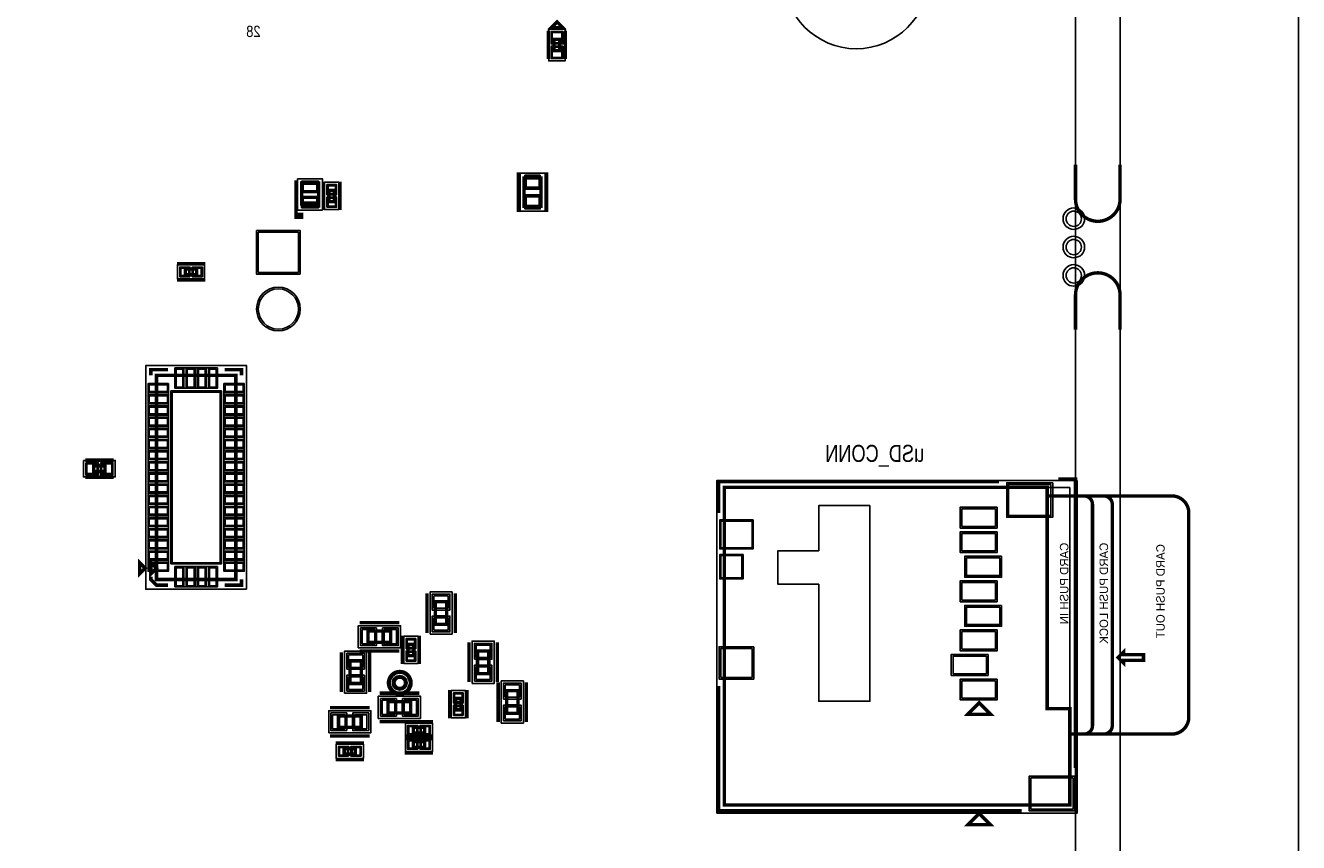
# Model space of a CAD drawing. Extents: x -10 to 137, y -26 to 190.
# Tile 43 of 57: x 80 to 137, y 66 to 102. Entities that reach past the tile are written whole.
import ezdxf

# ---------------------------------------------------------------- set-up
doc = ezdxf.new("R2010")
doc.units = 0
for name, color, linetype in [('BG_OUTLINE', 95, 'CONTINUOUS'), ('PG_ASSEMBLY_BOTTOM', 52, 'CONTINUOUS'), ('PG_DFA_BOUND_BOTTOM', 254, 'CONTINUOUS'), ('PG_PLACE_BOUND_BOTTOM', 73, 'CONTINUOUS'), ('PG_SILKSCREEN_BOTTOM', 2, 'CONTINUOUS'), ('PG_SOLDERMASK_BOTTOM', 212, 'CONTINUOUS'), ('PIN_BOTTOM', 1, 'CONTINUOUS'), ('PIN_PASTEMASK_BOTTOM', 132, 'CONTINUOUS'), ('PIN_SOLDERMASK_BOTTOM', 212, 'CONTINUOUS'), ('RKO_ALL', 40, 'CONTINUOUS'), ('RKO_BOTTOM', 95, 'CONTINUOUS'), ('VKO_BOTTOM', 173, 'CONTINUOUS')]:
    doc.layers.add(name, color=color, linetype=linetype)

msp = doc.modelspace()

# ---------------------------------------------------------------- linework, layer by layer
at = {"layer": 'BG_OUTLINE'}
msp.add_lwpolyline([(127, 0), (127, 176.999514), (0, 176.999514), (0, 0)], close=True, dxfattribs=at)
msp.add_lwpolyline([(128.999996, 0), (136.99998, 0), (136.99998, 176.999514), (128.999996, 176.999514), (128.999996, 0)], dxfattribs=at)
at = {"layer": 'BG_OUTLINE', "const_width": 0.1524}
for points in [[(128.999996, 96.146353), (128.999996, 94.606351, -0.414214), (127.999998, 93.606353, -0.414214), (127, 94.606351), (127, 96.146353)], [(128.999996, 88.758509), (128.999996, 90.298511, 0.414214), (127.999998, 91.298509, 0.414214), (127, 90.298511), (127, 88.758509)]]:
    msp.add_lwpolyline(points, format="xyb", dxfattribs=at)
at = {"layer": 'PG_ASSEMBLY_BOTTOM', "const_width": 0.1524}
for points in [[(103.879078, 101.75986), (103.879078, 101.25186), (103.625079, 101.25186), (103.625079, 101.75986), (103.879078, 101.75986)], [(92.3036, 94.300294), (92.3036, 95.316294), (93.0656, 95.316294), (93.0656, 94.427294), (92.3036, 94.427294)], [(103.039418, 95.551498), (103.039418, 94.281498), (102.277418, 94.281498), (102.277418, 95.551498), (103.039418, 95.551498)], [(93.526102, 94.489524), (93.526102, 94.997524), (93.780102, 94.997524), (93.780102, 94.489524), (93.526102, 94.489524)], [(92.3036, 94.427294), (93.0656, 94.427294), (93.0656, 94.300294), (92.3036, 94.300294)], [(87.60079, 91.21521), (87.09279, 91.21521), (87.09279, 91.46921), (87.60079, 91.46921), (87.60079, 91.21521)], [(85.79993, 86.704932), (89.35593, 86.704932), (89.35593, 77.560932), (85.79993, 77.560932), (85.79993, 86.704932)], [(82.982001, 82.6516), (83.490001, 82.6516), (83.490001, 82.3976), (82.982001, 82.3976), (82.982001, 82.6516)], [(111.252, 81.68545), (111.252, 67.46145), (126.746, 67.46145), (126.746, 71.77945), (125.73, 71.77945), (125.73, 81.68545), (111.252, 81.68545)], [(85.79993, 78.068932), (85.54593, 77.814932), (85.54593, 78.322932), (85.79993, 78.068932)], [(98.30308, 75.55103), (98.30308, 76.56703), (98.81108, 76.56703), (98.81108, 75.55103), (98.30308, 75.55103)], [(95.284798, 75.25004), (96.300798, 75.25004), (96.300798, 74.74204), (95.284798, 74.74204), (95.284798, 75.25004)], [(97.078546, 74.151236), (97.078546, 74.659236), (97.332546, 74.659236), (97.332546, 74.151236), (97.078546, 74.151236)], [(100.191316, 73.346818), (100.191316, 74.362818), (100.699316, 74.362818), (100.699316, 73.346818), (100.191316, 73.346818)], [(128.905, 74.06545), (129.159, 74.31945), (129.159, 74.19245), (130.048, 74.19245), (130.048, 73.93845), (129.159, 73.93845), (129.159, 73.81145), (128.905, 74.06545)], [(94.979744, 73.917556), (94.979744, 72.901556), (94.471744, 72.901556), (94.471744, 73.917556), (94.979744, 73.917556)], [(101.496368, 71.563992), (101.496368, 72.579992), (102.004368, 72.579992), (102.004368, 71.563992), (101.496368, 71.563992)], [(96.179894, 72.086724), (97.195894, 72.086724), (97.195894, 71.578724), (96.179894, 71.578724), (96.179894, 72.086724)], [(99.20351, 71.722742), (99.20351, 72.230742), (99.45751, 72.230742), (99.45751, 71.722742), (99.20351, 71.722742)], [(122.682, 72.03345), (122.174, 71.52545), (123.19, 71.52545), (122.682, 72.03345)], [(94.973648, 70.933056), (93.957648, 70.933056), (93.957648, 71.441056), (94.973648, 71.441056), (94.973648, 70.933056)], [(97.819718, 70.682104), (97.311718, 70.682104), (97.311718, 70.936104), (97.819718, 70.936104), (97.819718, 70.682104)], [(97.311718, 70.301104), (97.819718, 70.301104), (97.819718, 70.047104), (97.311718, 70.047104), (97.311718, 70.301104)], [(94.718886, 69.736716), (94.210886, 69.736716), (94.210886, 69.990716), (94.718886, 69.990716), (94.718886, 69.736716)]]:
    msp.add_lwpolyline(points, dxfattribs=at)
for points in [[(125.73, 81.30445), (127.381, 81.30445, -0.414214), (127.762, 80.92345), (127.762, 71.01745, -0.414214), (127.381, 70.63645), (127, 70.63645), (128.27, 70.63645, 0.414214), (128.651, 71.01745), (128.651, 80.92345, 0.414214), (128.27, 81.30445), (126.619, 81.30445), (131.318, 81.30445, -0.414214), (132.08, 80.54245), (132.08, 71.39845, -0.414214), (131.318, 70.63645), (126.746, 70.63645)], [(96.95942, 72.931274, 1), (96.45142, 72.931274, 1), (96.95942, 72.931274)]]:
    msp.add_lwpolyline(points, format="xyb", dxfattribs=at)
at = {"layer": 'PG_DFA_BOUND_BOTTOM'}
for points in [[(104.120379, 102.216859), (103.383778, 102.216859), (103.383778, 100.794861), (104.120379, 100.794861)], [(93.2434, 94.112588), (92.1258, 94.112588), (92.1258, 95.504), (93.2434, 95.504)], [(93.335602, 94.133325), (93.970602, 94.133325), (93.970602, 95.353723), (93.335602, 95.353723)], [(103.217218, 95.770197), (102.099618, 95.770197), (102.099618, 94.062799), (103.217218, 94.062799)], [(87.956989, 91.02471), (87.956989, 91.65971), (86.736591, 91.65971), (86.736591, 91.02471)], [(89.836752, 77.124052), (85.319108, 77.124052), (85.319108, 87.141812), (89.836752, 87.141812)], [(82.525001, 82.8929), (82.525001, 82.1563), (83.947, 82.1563), (83.947, 82.8929)], [(127.079248, 81.999648), (127.079248, 67.097214), (110.922816, 67.097214), (110.922816, 81.999648)], [(98.06178, 75.111864), (98.06178, 77.006196), (99.05238, 77.006196), (99.05238, 75.111864)], [(94.845632, 74.50074), (94.845632, 75.49134), (96.739964, 75.49134), (96.739964, 74.50074)], [(96.888046, 73.795128), (96.888046, 75.015344), (97.523046, 75.015344), (97.523046, 73.795128)], [(99.950016, 72.907652), (99.950016, 74.801984), (100.940616, 74.801984), (100.940616, 72.907652)], [(94.230444, 72.46239), (94.230444, 74.356722), (95.221044, 74.356722), (95.221044, 72.46239)], [(99.01301, 72.58685), (99.64801, 72.58685), (99.64801, 71.366634), (99.01301, 71.366634)], [(101.255068, 71.124826), (101.255068, 73.019158), (102.245668, 73.019158), (102.245668, 71.124826)], [(95.740728, 71.337424), (95.740728, 72.328024), (97.63506, 72.328024), (97.63506, 71.337424)], [(93.518482, 70.691756), (93.518482, 71.682356), (95.412814, 71.682356), (95.412814, 70.691756)], [(98.175826, 71.126604), (98.175826, 70.491604), (96.95561, 70.491604), (96.95561, 71.126604)], [(98.175826, 70.491604), (98.175826, 69.856604), (96.95561, 69.856604), (96.95561, 70.491604)], [(95.075085, 69.546216), (95.075085, 70.181216), (93.854687, 70.181216), (93.854687, 69.546216)]]:
    msp.add_lwpolyline(points, close=True, dxfattribs=at)
msp.add_lwpolyline([(97.13722, 72.931274, 1), (96.27362, 72.931274, 1)], format="xyb", close=True, dxfattribs=at)
at = {"layer": 'PG_PLACE_BOUND_BOTTOM'}
for points in [[(103.879078, 101.75986), (103.625079, 101.75986), (103.625079, 101.25186), (103.879078, 101.25186)], [(103.039418, 95.551498), (102.277418, 95.551498), (102.277418, 94.281498), (103.039418, 94.281498)], [(93.0656, 94.300294), (92.3036, 94.300294), (92.3036, 95.316294), (93.0656, 95.316294)], [(93.526102, 94.489524), (93.526102, 94.997524), (93.780102, 94.997524), (93.780102, 94.489524)], [(87.60079, 91.21521), (87.09279, 91.21521), (87.09279, 91.46921), (87.60079, 91.46921)], [(89.35593, 77.560932), (85.79993, 77.560932), (85.79993, 86.704932), (89.35593, 86.704932)], [(82.982001, 82.6516), (82.982001, 82.3976), (83.490001, 82.3976), (83.490001, 82.6516)], [(126.746, 81.68545), (126.746, 67.46145), (111.252, 67.46145), (111.252, 81.68545)], [(98.30308, 75.55103), (98.30308, 76.56703), (98.81108, 76.56703), (98.81108, 75.55103)], [(95.284798, 74.74204), (95.284798, 75.25004), (96.300798, 75.25004), (96.300798, 74.74204)], [(97.078546, 74.151236), (97.078546, 74.659236), (97.332546, 74.659236), (97.332546, 74.151236)], [(100.191316, 73.346818), (100.191316, 74.362818), (100.699316, 74.362818), (100.699316, 73.346818)], [(94.471744, 72.901556), (94.471744, 73.917556), (94.979744, 73.917556), (94.979744, 72.901556)], [(101.496368, 71.563992), (101.496368, 72.579992), (102.004368, 72.579992), (102.004368, 71.563992)], [(96.179894, 71.578724), (96.179894, 72.086724), (97.195894, 72.086724), (97.195894, 71.578724)], [(99.20351, 72.230742), (99.45751, 72.230742), (99.45751, 71.722742), (99.20351, 71.722742)], [(93.957648, 70.933056), (93.957648, 71.441056), (94.973648, 71.441056), (94.973648, 70.933056)], [(97.819718, 70.936104), (97.819718, 70.682104), (97.311718, 70.682104), (97.311718, 70.936104)], [(97.819718, 70.301104), (97.819718, 70.047104), (97.311718, 70.047104), (97.311718, 70.301104)], [(94.718886, 69.736716), (94.210886, 69.736716), (94.210886, 69.990716), (94.718886, 69.990716)]]:
    msp.add_lwpolyline(points, close=True, dxfattribs=at)
msp.add_lwpolyline([(96.95942, 72.931274, 1), (96.45142, 72.931274, 1)], format="xyb", close=True, dxfattribs=at)
at = {"layer": 'PG_SILKSCREEN_BOTTOM'}
for points, const_width in [([(103.371079, 102.14086), (103.371079, 100.87086)], 0.1524), ([(104.012492, 102.283852), (103.504492, 102.283852), (103.758492, 102.537852), (104.012492, 102.283852)], 0.1524), ([(104.133079, 102.14086), (104.133079, 100.87086)], 0.1524), ([(92.0496, 95.443294), (92.0496, 93.792294), (92.3036, 93.792294), (92.3036, 93.919294), (92.0496, 93.919294), (92.0496, 94.046294)], 0.1524), ([(93.272102, 94.108524), (93.272102, 95.378524)], 0.127), ([(94.034102, 94.108524), (94.034102, 95.378524)], 0.127), ([(102.023418, 95.805498), (102.023418, 94.027498)], 0.1524), ([(103.293418, 95.805498), (103.293418, 94.027498)], 0.1524), ([(87.98179, 91.72321), (86.71179, 91.72321)], 0.127), ([(87.98179, 90.96121), (86.71179, 90.96121)], 0.127), ([(86.30793, 86.958932), (85.54593, 86.958932), (85.54593, 86.704932)], 0.1524), ([(88.84793, 86.958932), (89.60993, 86.958932), (89.60993, 86.704932)], 0.1524), ([(82.601001, 82.9056), (83.871001, 82.9056)], 0.1524), ([(82.601001, 82.1436), (83.871001, 82.1436)], 0.1524), ([(123.571, 81.93945), (110.998, 81.93945), (110.998, 80.54245)], 0.1524), ([(127, 69.11245), (127, 82.06645), (126.238, 82.06645)], 0.1524), ([(85.29193, 78.068932), (85.03793, 77.814932), (85.03793, 78.322932), (85.29193, 78.068932)], 0.1524), ([(86.30793, 77.306932), (85.79993, 77.306932), (85.54593, 77.560932), (85.54593, 77.687932)], 0.1524), ([(88.84793, 77.306932), (89.60993, 77.306932), (89.60993, 77.560932)], 0.1524), ([(97.92208, 75.17003), (97.92208, 76.94803)], 0.1524), ([(99.19208, 75.17003), (99.19208, 76.94803)], 0.1524), ([(94.903798, 75.63104), (96.681798, 75.63104)], 0.1524), ([(96.824546, 73.770236), (96.824546, 75.040236)], 0.1524), ([(97.586546, 73.770236), (97.586546, 75.040236)], 0.1524), ([(99.810316, 72.965818), (99.810316, 74.743818)], 0.1524), ([(101.080316, 72.965818), (101.080316, 74.743818)], 0.1524), ([(94.090744, 74.298556), (94.090744, 72.520556)], 0.1524), ([(94.903798, 74.36104), (96.681798, 74.36104)], 0.1524), ([(95.360744, 74.298556), (95.360744, 72.520556)], 0.1524), ([(128.905, 74.06545), (129.159, 74.31945), (129.159, 74.19245), (130.048, 74.19245), (130.048, 73.93845), (129.159, 73.93845), (129.159, 73.81145), (128.905, 74.06545)], 0.1524), ([(95.798894, 72.467724), (97.576894, 72.467724)], 0.1524), ([(98.94951, 71.341742), (98.94951, 72.611742)], 0.1524), ([(99.71151, 71.341742), (99.71151, 72.611742)], 0.1524), ([(101.115368, 71.182992), (101.115368, 72.960992)], 0.1524), ([(102.385368, 71.182992), (102.385368, 72.960992)], 0.1524), ([(110.998, 72.79545), (110.998, 67.20745), (124.587, 67.20745)], 0.1524), ([(95.354648, 71.822056), (93.576648, 71.822056)], 0.1524), ([(95.798894, 71.197724), (97.576894, 71.197724)], 0.1524), ([(98.200718, 71.190104), (96.930718, 71.190104)], 0.1524), ([(95.354648, 70.552056), (93.576648, 70.552056)], 0.1524), ([(95.099886, 70.244716), (93.829886, 70.244716)], 0.127), ([(96.930718, 70.555104), (98.200718, 70.555104)], 0.1524), ([(98.200718, 70.428104), (96.930718, 70.428104)], 0.1524), ([(96.930718, 69.793104), (98.200718, 69.793104)], 0.1524), ([(95.099886, 69.482716), (93.829886, 69.482716)], 0.127), ([(122.682, 67.08045), (122.174, 66.57245), (123.19, 66.57245), (122.682, 67.08045)], 0.1524)]:
    msp.add_lwpolyline(points, dxfattribs=dict(at, const_width=const_width))
at = {"layer": 'PG_SILKSCREEN_BOTTOM', "const_width": 0.1524}
msp.add_lwpolyline([(97.21342, 72.931274, 1), (96.19742, 72.931274, 1), (97.21342, 72.931274)], format="xyb", dxfattribs=at)
at = {"layer": 'PG_SOLDERMASK_BOTTOM'}
for points in [[(88.531192, 86.125812), (86.624668, 86.125812), (86.624668, 87.040212), (88.531192, 87.040212)], [(86.335108, 77.92974), (85.420708, 77.92974), (85.420708, 86.336124), (86.335108, 86.336124)], [(89.735152, 77.92974), (88.820752, 77.92974), (88.820752, 86.336124), (89.735152, 86.336124)], [(88.531192, 77.225652), (86.624668, 77.225652), (86.624668, 78.140052), (88.531192, 78.140052)]]:
    msp.add_lwpolyline(points, close=True, dxfattribs=at)
at = {"layer": 'PIN_BOTTOM'}
for points in [[(103.967979, 102.064459), (103.536178, 102.064459), (103.536178, 101.607259), (103.967979, 101.607259)], [(103.967979, 101.404461), (103.536178, 101.404461), (103.536178, 100.947261), (103.967979, 100.947261)], [(92.3798, 94.9706), (92.9894, 94.9706), (92.9894, 95.3262), (92.3798, 95.3262)], [(102.950518, 95.617797), (102.366318, 95.617797), (102.366318, 95.135197), (102.950518, 95.135197)], [(93.488002, 94.845723), (93.818202, 94.845723), (93.818202, 95.201323), (93.488002, 95.201323)], [(92.3798, 94.290388), (92.9894, 94.290388), (92.9894, 94.645988), (92.3798, 94.645988)], [(93.488002, 94.285725), (93.818202, 94.285725), (93.818202, 94.641325), (93.488002, 94.641325)], [(102.950518, 94.697799), (102.366318, 94.697799), (102.366318, 94.215199), (102.950518, 94.215199)], [(92.164408, 91.314344), (90.361008, 91.314344), (90.361008, 93.117744), (92.164408, 93.117744)], [(87.244591, 91.17711), (87.244591, 91.50731), (86.888991, 91.50731), (86.888991, 91.17711)], [(87.804589, 91.17711), (87.804589, 91.50731), (87.448989, 91.50731), (87.448989, 91.17711)], [(86.980268, 86.989412), (86.675468, 86.989412), (86.675468, 86.176612), (86.980268, 86.176612)], [(87.480394, 86.989412), (87.175594, 86.989412), (87.175594, 86.176612), (87.480394, 86.176612)], [(87.980266, 86.989412), (87.675466, 86.989412), (87.675466, 86.176612), (87.980266, 86.176612)], [(88.480392, 86.989412), (88.175592, 86.989412), (88.175592, 86.176612), (88.480392, 86.176612)], [(85.471508, 86.285324), (85.471508, 85.980524), (86.284308, 85.980524), (86.284308, 86.285324)], [(88.871552, 86.285324), (88.871552, 85.980524), (89.684352, 85.980524), (89.684352, 86.285324)], [(85.471508, 85.785452), (85.471508, 85.480652), (86.284308, 85.480652), (86.284308, 85.785452)], [(86.49843, 85.955632), (86.49843, 78.310232), (88.65743, 78.310232), (88.65743, 85.955632)], [(88.871552, 85.785452), (88.871552, 85.480652), (89.684352, 85.480652), (89.684352, 85.785452)], [(85.471508, 85.285326), (85.471508, 84.980526), (86.284308, 84.980526), (86.284308, 85.285326)], [(88.871552, 85.285326), (88.871552, 84.980526), (89.684352, 84.980526), (89.684352, 85.285326)], [(85.471508, 84.7852), (85.471508, 84.4804), (86.284308, 84.4804), (86.284308, 84.7852)], [(88.871552, 84.7852), (88.871552, 84.4804), (89.684352, 84.4804), (89.684352, 84.7852)], [(85.471508, 84.285328), (85.471508, 83.980528), (86.284308, 83.980528), (86.284308, 84.285328)], [(88.871552, 84.285328), (88.871552, 83.980528), (89.684352, 83.980528), (89.684352, 84.285328)], [(85.471508, 83.785456), (85.471508, 83.480656), (86.284308, 83.480656), (86.284308, 83.785456)], [(88.871552, 83.785456), (88.871552, 83.480656), (89.684352, 83.480656), (89.684352, 83.785456)], [(85.471508, 83.28533), (85.471508, 82.98053), (86.284308, 82.98053), (86.284308, 83.28533)], [(85.471508, 82.785204), (85.471508, 82.480404), (86.284308, 82.480404), (86.284308, 82.785204)], [(88.871552, 83.28533), (88.871552, 82.98053), (89.684352, 82.98053), (89.684352, 83.28533)], [(88.871552, 82.785204), (88.871552, 82.480404), (89.684352, 82.480404), (89.684352, 82.785204)], [(82.677401, 82.7405), (82.677401, 82.3087), (83.134601, 82.3087), (83.134601, 82.7405)], [(83.3374, 82.7405), (83.3374, 82.3087), (83.7946, 82.3087), (83.7946, 82.7405)], [(85.471508, 82.285332), (85.471508, 81.980532), (86.284308, 81.980532), (86.284308, 82.285332)], [(88.871552, 82.285332), (88.871552, 81.980532), (89.684352, 81.980532), (89.684352, 82.285332)], [(85.471508, 81.78546), (85.471508, 81.48066), (86.284308, 81.48066), (86.284308, 81.78546)], [(88.871552, 81.78546), (88.871552, 81.48066), (89.684352, 81.48066), (89.684352, 81.78546)], [(125.90145, 81.821848), (123.99645, 81.821848), (123.99645, 80.424848), (125.90145, 80.424848)], [(85.471508, 81.285334), (85.471508, 80.980534), (86.284308, 80.980534), (86.284308, 81.285334)], [(88.871552, 81.285334), (88.871552, 80.980534), (89.684352, 80.980534), (89.684352, 81.285334)], [(85.471508, 80.785208), (85.471508, 80.480408), (86.284308, 80.480408), (86.284308, 80.785208)], [(88.871552, 80.785208), (88.871552, 80.480408), (89.684352, 80.480408), (89.684352, 80.785208)], [(123.408186, 80.727108), (121.909586, 80.727108), (121.909586, 79.939708), (123.408186, 79.939708)], [(85.471508, 80.285336), (85.471508, 79.980536), (86.284308, 79.980536), (86.284308, 80.285336)], [(88.871552, 80.285336), (88.871552, 79.980536), (89.684352, 79.980536), (89.684352, 80.285336)], [(112.497616, 80.178722), (111.100616, 80.178722), (111.100616, 78.984922), (112.497616, 78.984922)], [(85.471508, 79.785464), (85.471508, 79.480664), (86.284308, 79.480664), (86.284308, 79.785464)], [(88.871552, 79.785464), (88.871552, 79.480664), (89.684352, 79.480664), (89.684352, 79.785464)], [(123.408186, 79.627034), (121.909586, 79.627034), (121.909586, 78.839634), (123.408186, 78.839634)], [(85.471508, 79.285338), (85.471508, 78.980538), (86.284308, 78.980538), (86.284308, 79.285338)], [(85.471508, 78.785212), (85.471508, 78.480412), (86.284308, 78.480412), (86.284308, 78.785212)], [(88.871552, 79.285338), (88.871552, 78.980538), (89.684352, 78.980538), (89.684352, 79.285338)], [(88.871552, 78.785212), (88.871552, 78.480412), (89.684352, 78.480412), (89.684352, 78.785212)], [(85.471508, 78.28534), (85.471508, 77.98054), (86.284308, 77.98054), (86.284308, 78.28534)], [(88.871552, 78.28534), (88.871552, 77.98054), (89.684352, 77.98054), (89.684352, 78.28534)], [(112.043972, 78.628814), (111.104172, 78.628814), (111.104172, 77.638214), (112.043972, 77.638214)], [(123.608338, 78.527214), (122.109738, 78.527214), (122.109738, 77.739814), (123.608338, 77.739814)], [(86.980268, 78.089252), (86.675468, 78.089252), (86.675468, 77.276452), (86.980268, 77.276452)], [(87.480394, 78.089252), (87.175594, 78.089252), (87.175594, 77.276452), (87.480394, 77.276452)], [(87.980266, 78.089252), (87.675466, 78.089252), (87.675466, 77.276452), (87.980266, 77.276452)], [(88.480392, 78.089252), (88.175592, 78.089252), (88.175592, 77.276452), (88.480392, 77.276452)], [(123.408186, 77.42714), (121.909586, 77.42714), (121.909586, 76.63974), (123.408186, 76.63974)], [(98.23958, 76.269596), (98.87458, 76.269596), (98.87458, 76.828396), (98.23958, 76.828396)], [(123.608338, 76.327066), (122.109738, 76.327066), (122.109738, 75.539666), (123.608338, 75.539666)], [(98.23958, 75.289664), (98.87458, 75.289664), (98.87458, 75.848464), (98.23958, 75.848464)], [(95.023432, 75.31354), (95.023432, 74.67854), (95.582232, 74.67854), (95.582232, 75.31354)], [(96.003364, 75.31354), (96.003364, 74.67854), (96.562164, 74.67854), (96.562164, 75.31354)], [(97.040446, 74.507344), (97.370646, 74.507344), (97.370646, 74.862944), (97.040446, 74.862944)], [(123.408186, 75.227246), (121.909586, 75.227246), (121.909586, 74.439846), (123.408186, 74.439846)], [(97.040446, 73.947528), (97.370646, 73.947528), (97.370646, 74.303128), (97.040446, 74.303128)], [(100.127816, 74.065384), (100.762816, 74.065384), (100.762816, 74.624184), (100.127816, 74.624184)], [(112.497616, 74.471088), (111.100616, 74.471088), (111.100616, 73.175688), (112.497616, 73.175688)], [(95.043244, 74.178922), (94.408244, 74.178922), (94.408244, 73.620122), (95.043244, 73.620122)], [(100.127816, 73.085452), (100.762816, 73.085452), (100.762816, 73.644252), (100.127816, 73.644252)], [(123.00839, 74.127172), (121.50979, 74.127172), (121.50979, 73.339772), (123.00839, 73.339772)], [(95.043244, 73.19899), (94.408244, 73.19899), (94.408244, 72.64019), (95.043244, 72.64019)], [(101.432868, 72.282558), (102.067868, 72.282558), (102.067868, 72.841358), (101.432868, 72.841358)], [(123.408186, 73.027098), (121.909586, 73.027098), (121.909586, 72.239698), (123.408186, 72.239698)], [(95.918528, 72.150224), (95.918528, 71.515224), (96.477328, 71.515224), (96.477328, 72.150224)], [(96.89846, 72.150224), (96.89846, 71.515224), (97.45726, 71.515224), (97.45726, 72.150224)], [(99.16541, 72.07885), (99.49561, 72.07885), (99.49561, 72.43445), (99.16541, 72.43445)], [(94.255082, 70.869556), (94.255082, 71.504556), (93.696282, 71.504556), (93.696282, 70.869556)], [(95.235014, 70.869556), (95.235014, 71.504556), (94.676214, 71.504556), (94.676214, 70.869556)], [(99.16541, 71.519034), (99.49561, 71.519034), (99.49561, 71.874634), (99.16541, 71.874634)], [(101.432868, 71.302626), (102.067868, 71.302626), (102.067868, 71.861426), (101.432868, 71.861426)], [(97.46361, 70.644004), (97.46361, 70.974204), (97.10801, 70.974204), (97.10801, 70.644004)], [(98.023426, 70.644004), (98.023426, 70.974204), (97.667826, 70.974204), (97.667826, 70.644004)], [(97.10801, 70.339204), (97.10801, 70.009004), (97.46361, 70.009004), (97.46361, 70.339204)], [(97.667826, 70.339204), (97.667826, 70.009004), (98.023426, 70.009004), (98.023426, 70.339204)], [(94.362687, 69.698616), (94.362687, 70.028816), (94.007087, 70.028816), (94.007087, 69.698616)], [(94.922685, 69.698616), (94.922685, 70.028816), (94.567085, 70.028816), (94.567085, 69.698616)], [(126.901448, 68.672014), (124.996448, 68.672014), (124.996448, 67.275014), (126.901448, 67.275014)]]:
    msp.add_lwpolyline(points, close=True, dxfattribs=at)
for centre, radius in [((126.9238, 93.722431), 0.3429), ((126.9238, 92.452431), 0.3429), ((126.9238, 91.182431), 0.3429), ((91.262708, 89.676049), 0.9017), ((96.70542, 72.931274), 0.254)]:
    msp.add_circle(centre, radius, dxfattribs=at)
at = {"layer": 'PIN_PASTEMASK_BOTTOM'}
for points in [[(103.967979, 102.064459), (103.536178, 102.064459), (103.536178, 101.607259), (103.967979, 101.607259)], [(103.967979, 101.404461), (103.536178, 101.404461), (103.536178, 100.947261), (103.967979, 100.947261)], [(92.3798, 94.9706), (92.9894, 94.9706), (92.9894, 95.3262), (92.3798, 95.3262)], [(102.950518, 95.617797), (102.366318, 95.617797), (102.366318, 95.135197), (102.950518, 95.135197)], [(93.488002, 94.845723), (93.818202, 94.845723), (93.818202, 95.201323), (93.488002, 95.201323)], [(92.3798, 94.290388), (92.9894, 94.290388), (92.9894, 94.645988), (92.3798, 94.645988)], [(93.488002, 94.285725), (93.818202, 94.285725), (93.818202, 94.641325), (93.488002, 94.641325)], [(102.950518, 94.697799), (102.366318, 94.697799), (102.366318, 94.215199), (102.950518, 94.215199)], [(87.244591, 91.17711), (87.244591, 91.50731), (86.888991, 91.50731), (86.888991, 91.17711)], [(87.804589, 91.17711), (87.804589, 91.50731), (87.448989, 91.50731), (87.448989, 91.17711)], [(86.980268, 86.989412), (86.675468, 86.989412), (86.675468, 86.176612), (86.980268, 86.176612)], [(87.480394, 86.989412), (87.175594, 86.989412), (87.175594, 86.176612), (87.480394, 86.176612)], [(87.980266, 86.989412), (87.675466, 86.989412), (87.675466, 86.176612), (87.980266, 86.176612)], [(88.480392, 86.989412), (88.175592, 86.989412), (88.175592, 86.176612), (88.480392, 86.176612)], [(85.471508, 86.285324), (85.471508, 85.980524), (86.284308, 85.980524), (86.284308, 86.285324)], [(88.871552, 86.285324), (88.871552, 85.980524), (89.684352, 85.980524), (89.684352, 86.285324)], [(85.471508, 85.785452), (85.471508, 85.480652), (86.284308, 85.480652), (86.284308, 85.785452)], [(86.49843, 85.955632), (86.49843, 78.310232), (88.65743, 78.310232), (88.65743, 85.955632)], [(88.871552, 85.785452), (88.871552, 85.480652), (89.684352, 85.480652), (89.684352, 85.785452)], [(85.471508, 85.285326), (85.471508, 84.980526), (86.284308, 84.980526), (86.284308, 85.285326)], [(88.871552, 85.285326), (88.871552, 84.980526), (89.684352, 84.980526), (89.684352, 85.285326)], [(85.471508, 84.7852), (85.471508, 84.4804), (86.284308, 84.4804), (86.284308, 84.7852)], [(88.871552, 84.7852), (88.871552, 84.4804), (89.684352, 84.4804), (89.684352, 84.7852)], [(85.471508, 84.285328), (85.471508, 83.980528), (86.284308, 83.980528), (86.284308, 84.285328)], [(88.871552, 84.285328), (88.871552, 83.980528), (89.684352, 83.980528), (89.684352, 84.285328)], [(85.471508, 83.785456), (85.471508, 83.480656), (86.284308, 83.480656), (86.284308, 83.785456)], [(88.871552, 83.785456), (88.871552, 83.480656), (89.684352, 83.480656), (89.684352, 83.785456)], [(85.471508, 83.28533), (85.471508, 82.98053), (86.284308, 82.98053), (86.284308, 83.28533)], [(85.471508, 82.785204), (85.471508, 82.480404), (86.284308, 82.480404), (86.284308, 82.785204)], [(88.871552, 83.28533), (88.871552, 82.98053), (89.684352, 82.98053), (89.684352, 83.28533)], [(88.871552, 82.785204), (88.871552, 82.480404), (89.684352, 82.480404), (89.684352, 82.785204)], [(82.677401, 82.7405), (82.677401, 82.3087), (83.134601, 82.3087), (83.134601, 82.7405)], [(83.3374, 82.7405), (83.3374, 82.3087), (83.7946, 82.3087), (83.7946, 82.7405)], [(85.471508, 82.285332), (85.471508, 81.980532), (86.284308, 81.980532), (86.284308, 82.285332)], [(88.871552, 82.285332), (88.871552, 81.980532), (89.684352, 81.980532), (89.684352, 82.285332)], [(85.471508, 81.78546), (85.471508, 81.48066), (86.284308, 81.48066), (86.284308, 81.78546)], [(88.871552, 81.78546), (88.871552, 81.48066), (89.684352, 81.48066), (89.684352, 81.78546)], [(125.90145, 81.821848), (123.99645, 81.821848), (123.99645, 80.424848), (125.90145, 80.424848)], [(85.471508, 81.285334), (85.471508, 80.980534), (86.284308, 80.980534), (86.284308, 81.285334)], [(88.871552, 81.285334), (88.871552, 80.980534), (89.684352, 80.980534), (89.684352, 81.285334)], [(85.471508, 80.785208), (85.471508, 80.480408), (86.284308, 80.480408), (86.284308, 80.785208)], [(88.871552, 80.785208), (88.871552, 80.480408), (89.684352, 80.480408), (89.684352, 80.785208)], [(123.408186, 80.727108), (121.909586, 80.727108), (121.909586, 79.939708), (123.408186, 79.939708)], [(85.471508, 80.285336), (85.471508, 79.980536), (86.284308, 79.980536), (86.284308, 80.285336)], [(88.871552, 80.285336), (88.871552, 79.980536), (89.684352, 79.980536), (89.684352, 80.285336)], [(112.497616, 80.178722), (111.100616, 80.178722), (111.100616, 78.984922), (112.497616, 78.984922)], [(85.471508, 79.785464), (85.471508, 79.480664), (86.284308, 79.480664), (86.284308, 79.785464)], [(88.871552, 79.785464), (88.871552, 79.480664), (89.684352, 79.480664), (89.684352, 79.785464)], [(123.408186, 79.627034), (121.909586, 79.627034), (121.909586, 78.839634), (123.408186, 78.839634)], [(85.471508, 79.285338), (85.471508, 78.980538), (86.284308, 78.980538), (86.284308, 79.285338)], [(85.471508, 78.785212), (85.471508, 78.480412), (86.284308, 78.480412), (86.284308, 78.785212)], [(88.871552, 79.285338), (88.871552, 78.980538), (89.684352, 78.980538), (89.684352, 79.285338)], [(88.871552, 78.785212), (88.871552, 78.480412), (89.684352, 78.480412), (89.684352, 78.785212)], [(85.471508, 78.28534), (85.471508, 77.98054), (86.284308, 77.98054), (86.284308, 78.28534)], [(88.871552, 78.28534), (88.871552, 77.98054), (89.684352, 77.98054), (89.684352, 78.28534)], [(112.043972, 78.628814), (111.104172, 78.628814), (111.104172, 77.638214), (112.043972, 77.638214)], [(123.608338, 78.527214), (122.109738, 78.527214), (122.109738, 77.739814), (123.608338, 77.739814)], [(86.980268, 78.089252), (86.675468, 78.089252), (86.675468, 77.276452), (86.980268, 77.276452)], [(87.480394, 78.089252), (87.175594, 78.089252), (87.175594, 77.276452), (87.480394, 77.276452)], [(87.980266, 78.089252), (87.675466, 78.089252), (87.675466, 77.276452), (87.980266, 77.276452)], [(88.480392, 78.089252), (88.175592, 78.089252), (88.175592, 77.276452), (88.480392, 77.276452)], [(123.408186, 77.42714), (121.909586, 77.42714), (121.909586, 76.63974), (123.408186, 76.63974)], [(98.23958, 76.269596), (98.87458, 76.269596), (98.87458, 76.828396), (98.23958, 76.828396)], [(123.608338, 76.327066), (122.109738, 76.327066), (122.109738, 75.539666), (123.608338, 75.539666)], [(98.23958, 75.289664), (98.87458, 75.289664), (98.87458, 75.848464), (98.23958, 75.848464)], [(95.023432, 75.31354), (95.023432, 74.67854), (95.582232, 74.67854), (95.582232, 75.31354)], [(96.003364, 75.31354), (96.003364, 74.67854), (96.562164, 74.67854), (96.562164, 75.31354)], [(97.040446, 74.507344), (97.370646, 74.507344), (97.370646, 74.862944), (97.040446, 74.862944)], [(123.408186, 75.227246), (121.909586, 75.227246), (121.909586, 74.439846), (123.408186, 74.439846)], [(97.040446, 73.947528), (97.370646, 73.947528), (97.370646, 74.303128), (97.040446, 74.303128)], [(100.127816, 74.065384), (100.762816, 74.065384), (100.762816, 74.624184), (100.127816, 74.624184)], [(112.497616, 74.471088), (111.100616, 74.471088), (111.100616, 73.175688), (112.497616, 73.175688)], [(95.043244, 74.178922), (94.408244, 74.178922), (94.408244, 73.620122), (95.043244, 73.620122)], [(100.127816, 73.085452), (100.762816, 73.085452), (100.762816, 73.644252), (100.127816, 73.644252)], [(123.00839, 74.127172), (121.50979, 74.127172), (121.50979, 73.339772), (123.00839, 73.339772)], [(95.043244, 73.19899), (94.408244, 73.19899), (94.408244, 72.64019), (95.043244, 72.64019)], [(101.432868, 72.282558), (102.067868, 72.282558), (102.067868, 72.841358), (101.432868, 72.841358)], [(123.408186, 73.027098), (121.909586, 73.027098), (121.909586, 72.239698), (123.408186, 72.239698)], [(95.918528, 72.150224), (95.918528, 71.515224), (96.477328, 71.515224), (96.477328, 72.150224)], [(96.89846, 72.150224), (96.89846, 71.515224), (97.45726, 71.515224), (97.45726, 72.150224)], [(99.16541, 72.07885), (99.49561, 72.07885), (99.49561, 72.43445), (99.16541, 72.43445)], [(94.255082, 70.869556), (94.255082, 71.504556), (93.696282, 71.504556), (93.696282, 70.869556)], [(95.235014, 70.869556), (95.235014, 71.504556), (94.676214, 71.504556), (94.676214, 70.869556)], [(99.16541, 71.519034), (99.49561, 71.519034), (99.49561, 71.874634), (99.16541, 71.874634)], [(101.432868, 71.302626), (102.067868, 71.302626), (102.067868, 71.861426), (101.432868, 71.861426)], [(97.46361, 70.644004), (97.46361, 70.974204), (97.10801, 70.974204), (97.10801, 70.644004)], [(98.023426, 70.644004), (98.023426, 70.974204), (97.667826, 70.974204), (97.667826, 70.644004)], [(97.10801, 70.339204), (97.10801, 70.009004), (97.46361, 70.009004), (97.46361, 70.339204)], [(97.667826, 70.339204), (97.667826, 70.009004), (98.023426, 70.009004), (98.023426, 70.339204)], [(94.362687, 69.698616), (94.362687, 70.028816), (94.007087, 70.028816), (94.007087, 69.698616)], [(94.922685, 69.698616), (94.922685, 70.028816), (94.567085, 70.028816), (94.567085, 69.698616)], [(126.901448, 68.672014), (124.996448, 68.672014), (124.996448, 67.275014), (126.901448, 67.275014)]]:
    msp.add_lwpolyline(points, close=True, dxfattribs=at)
at = {"layer": 'PIN_SOLDERMASK_BOTTOM'}
for points in [[(104.018779, 102.115259), (103.485379, 102.115259), (103.485379, 101.556459), (104.018779, 101.556459)], [(104.018779, 101.455261), (103.485379, 101.455261), (103.485379, 100.896461), (104.018779, 100.896461)], [(92.3036, 94.8944), (93.0656, 94.8944), (93.0656, 95.4024), (92.3036, 95.4024)], [(103.001318, 95.668597), (102.315518, 95.668597), (102.315518, 95.084397), (103.001318, 95.084397)], [(93.437202, 94.794923), (93.869002, 94.794923), (93.869002, 95.252123), (93.437202, 95.252123)], [(103.001318, 94.748599), (102.315518, 94.748599), (102.315518, 94.164399), (103.001318, 94.164399)], [(92.3036, 94.214188), (93.0656, 94.214188), (93.0656, 94.722188), (92.3036, 94.722188)], [(93.437202, 94.234925), (93.869002, 94.234925), (93.869002, 94.692125), (93.437202, 94.692125)], [(92.240608, 91.238144), (90.284808, 91.238144), (90.284808, 93.193944), (92.240608, 93.193944)], [(87.295391, 91.12631), (87.295391, 91.55811), (86.838191, 91.55811), (86.838191, 91.12631)], [(87.855389, 91.12631), (87.855389, 91.55811), (87.398189, 91.55811), (87.398189, 91.12631)], [(87.031068, 87.040212), (86.624668, 87.040212), (86.624668, 86.125812), (87.031068, 86.125812)], [(87.531194, 87.040212), (87.124794, 87.040212), (87.124794, 86.125812), (87.531194, 86.125812)], [(88.031066, 87.040212), (87.624666, 87.040212), (87.624666, 86.125812), (88.031066, 86.125812)], [(88.531192, 87.040212), (88.124792, 87.040212), (88.124792, 86.125812), (88.531192, 86.125812)], [(85.420708, 86.336124), (85.420708, 85.929724), (86.335108, 85.929724), (86.335108, 86.336124)], [(88.820752, 86.336124), (88.820752, 85.929724), (89.735152, 85.929724), (89.735152, 86.336124)], [(85.420708, 85.836252), (85.420708, 85.429852), (86.335108, 85.429852), (86.335108, 85.836252)], [(86.44763, 86.006432), (86.44763, 78.259432), (88.70823, 78.259432), (88.70823, 86.006432)], [(88.820752, 85.836252), (88.820752, 85.429852), (89.735152, 85.429852), (89.735152, 85.836252)], [(85.420708, 85.336126), (85.420708, 84.929726), (86.335108, 84.929726), (86.335108, 85.336126)], [(88.820752, 85.336126), (88.820752, 84.929726), (89.735152, 84.929726), (89.735152, 85.336126)], [(85.420708, 84.836), (85.420708, 84.4296), (86.335108, 84.4296), (86.335108, 84.836)], [(88.820752, 84.836), (88.820752, 84.4296), (89.735152, 84.4296), (89.735152, 84.836)], [(85.420708, 84.336128), (85.420708, 83.929728), (86.335108, 83.929728), (86.335108, 84.336128)], [(88.820752, 84.336128), (88.820752, 83.929728), (89.735152, 83.929728), (89.735152, 84.336128)], [(85.420708, 83.836256), (85.420708, 83.429856), (86.335108, 83.429856), (86.335108, 83.836256)], [(85.420708, 83.33613), (85.420708, 82.92973), (86.335108, 82.92973), (86.335108, 83.33613)], [(88.820752, 83.836256), (88.820752, 83.429856), (89.735152, 83.429856), (89.735152, 83.836256)], [(88.820752, 83.33613), (88.820752, 82.92973), (89.735152, 82.92973), (89.735152, 83.33613)], [(82.626601, 82.7913), (82.626601, 82.2579), (83.185401, 82.2579), (83.185401, 82.7913)], [(83.2866, 82.7913), (83.2866, 82.2579), (83.8454, 82.2579), (83.8454, 82.7913)], [(85.420708, 82.836004), (85.420708, 82.429604), (86.335108, 82.429604), (86.335108, 82.836004)], [(88.820752, 82.836004), (88.820752, 82.429604), (89.735152, 82.429604), (89.735152, 82.836004)], [(85.420708, 82.336132), (85.420708, 81.929732), (86.335108, 81.929732), (86.335108, 82.336132)], [(88.820752, 82.336132), (88.820752, 81.929732), (89.735152, 81.929732), (89.735152, 82.336132)], [(85.420708, 81.83626), (85.420708, 81.42986), (86.335108, 81.42986), (86.335108, 81.83626)], [(88.820752, 81.83626), (88.820752, 81.42986), (89.735152, 81.42986), (89.735152, 81.83626)], [(125.97765, 81.898048), (123.92025, 81.898048), (123.92025, 80.348648), (125.97765, 80.348648)], [(85.420708, 81.336134), (85.420708, 80.929734), (86.335108, 80.929734), (86.335108, 81.336134)], [(88.820752, 81.336134), (88.820752, 80.929734), (89.735152, 80.929734), (89.735152, 81.336134)], [(85.420708, 80.836008), (85.420708, 80.429608), (86.335108, 80.429608), (86.335108, 80.836008)], [(88.820752, 80.836008), (88.820752, 80.429608), (89.735152, 80.429608), (89.735152, 80.836008)], [(123.484386, 80.803308), (121.833386, 80.803308), (121.833386, 79.863508), (123.484386, 79.863508)], [(85.420708, 80.336136), (85.420708, 79.929736), (86.335108, 79.929736), (86.335108, 80.336136)], [(88.820752, 80.336136), (88.820752, 79.929736), (89.735152, 79.929736), (89.735152, 80.336136)], [(112.548416, 80.229522), (111.049816, 80.229522), (111.049816, 78.934122), (112.548416, 78.934122)], [(85.420708, 79.836264), (85.420708, 79.429864), (86.335108, 79.429864), (86.335108, 79.836264)], [(85.420708, 79.336138), (85.420708, 78.929738), (86.335108, 78.929738), (86.335108, 79.336138)], [(88.820752, 79.836264), (88.820752, 79.429864), (89.735152, 79.429864), (89.735152, 79.836264)], [(88.820752, 79.336138), (88.820752, 78.929738), (89.735152, 78.929738), (89.735152, 79.336138)], [(123.484386, 79.703234), (121.833386, 79.703234), (121.833386, 78.763434), (123.484386, 78.763434)], [(85.420708, 78.836012), (85.420708, 78.429612), (86.335108, 78.429612), (86.335108, 78.836012)], [(88.820752, 78.836012), (88.820752, 78.429612), (89.735152, 78.429612), (89.735152, 78.836012)], [(85.420708, 78.33614), (85.420708, 77.92974), (86.335108, 77.92974), (86.335108, 78.33614)], [(88.820752, 78.33614), (88.820752, 77.92974), (89.735152, 77.92974), (89.735152, 78.33614)], [(112.094772, 78.679614), (111.053372, 78.679614), (111.053372, 77.587414), (112.094772, 77.587414)], [(123.684538, 78.603414), (122.033538, 78.603414), (122.033538, 77.663614), (123.684538, 77.663614)], [(87.031068, 78.140052), (86.624668, 78.140052), (86.624668, 77.225652), (87.031068, 77.225652)], [(87.531194, 78.140052), (87.124794, 78.140052), (87.124794, 77.225652), (87.531194, 77.225652)], [(88.031066, 78.140052), (87.624666, 78.140052), (87.624666, 77.225652), (88.031066, 77.225652)], [(88.531192, 78.140052), (88.124792, 78.140052), (88.124792, 77.225652), (88.531192, 77.225652)], [(123.484386, 77.50334), (121.833386, 77.50334), (121.833386, 76.56354), (123.484386, 76.56354)], [(98.16338, 76.193396), (98.95078, 76.193396), (98.95078, 76.904596), (98.16338, 76.904596)], [(98.16338, 75.213464), (98.95078, 75.213464), (98.95078, 75.924664), (98.16338, 75.924664)], [(123.684538, 76.403266), (122.033538, 76.403266), (122.033538, 75.463466), (123.684538, 75.463466)], [(94.947232, 75.38974), (94.947232, 74.60234), (95.658432, 74.60234), (95.658432, 75.38974)], [(95.927164, 75.38974), (95.927164, 74.60234), (96.638364, 74.60234), (96.638364, 75.38974)], [(96.989646, 74.456544), (97.421446, 74.456544), (97.421446, 74.913744), (96.989646, 74.913744)], [(123.484386, 75.303446), (121.833386, 75.303446), (121.833386, 74.363646), (123.484386, 74.363646)], [(95.119444, 74.255122), (94.332044, 74.255122), (94.332044, 73.543922), (95.119444, 73.543922)], [(96.989646, 73.896728), (97.421446, 73.896728), (97.421446, 74.353928), (96.989646, 74.353928)], [(100.051616, 73.989184), (100.839016, 73.989184), (100.839016, 74.700384), (100.051616, 74.700384)], [(112.573816, 74.547288), (111.024416, 74.547288), (111.024416, 73.099488), (112.573816, 73.099488)], [(123.08459, 74.203372), (121.43359, 74.203372), (121.43359, 73.263572), (123.08459, 73.263572)], [(100.051616, 73.009252), (100.839016, 73.009252), (100.839016, 73.720452), (100.051616, 73.720452)], [(95.119444, 73.27519), (94.332044, 73.27519), (94.332044, 72.56399), (95.119444, 72.56399)], [(123.484386, 73.103298), (121.833386, 73.103298), (121.833386, 72.163498), (123.484386, 72.163498)], [(101.356668, 72.206358), (102.144068, 72.206358), (102.144068, 72.917558), (101.356668, 72.917558)], [(95.842328, 72.226424), (95.842328, 71.439024), (96.553528, 71.439024), (96.553528, 72.226424)], [(96.82226, 72.226424), (96.82226, 71.439024), (97.53346, 71.439024), (97.53346, 72.226424)], [(99.11461, 72.02805), (99.54641, 72.02805), (99.54641, 72.48525), (99.11461, 72.48525)], [(99.11461, 71.468234), (99.54641, 71.468234), (99.54641, 71.925434), (99.11461, 71.925434)], [(101.356668, 71.226426), (102.144068, 71.226426), (102.144068, 71.937626), (101.356668, 71.937626)], [(94.331282, 70.793356), (94.331282, 71.580756), (93.620082, 71.580756), (93.620082, 70.793356)], [(95.311214, 70.793356), (95.311214, 71.580756), (94.600014, 71.580756), (94.600014, 70.793356)], [(97.51441, 70.593204), (97.51441, 71.025004), (97.05721, 71.025004), (97.05721, 70.593204)], [(98.074226, 70.593204), (98.074226, 71.025004), (97.617026, 71.025004), (97.617026, 70.593204)], [(97.05721, 70.390004), (97.05721, 69.958204), (97.51441, 69.958204), (97.51441, 70.390004)], [(97.617026, 70.390004), (97.617026, 69.958204), (98.074226, 69.958204), (98.074226, 70.390004)], [(94.413487, 69.647816), (94.413487, 70.079616), (93.956287, 70.079616), (93.956287, 69.647816)], [(94.973485, 69.647816), (94.973485, 70.079616), (94.516285, 70.079616), (94.516285, 69.647816)], [(126.977648, 68.748214), (124.920248, 68.748214), (124.920248, 67.198814), (126.977648, 67.198814)]]:
    msp.add_lwpolyline(points, close=True, dxfattribs=at)
for centre, radius in [((126.9238, 93.722431), 0.4826), ((126.9238, 92.452431), 0.4826), ((126.9238, 91.182431), 0.4826), ((91.262708, 89.676049), 0.9779), ((96.70542, 72.931274), 0.3302)]:
    msp.add_circle(centre, radius, dxfattribs=at)
at = {"layer": 'RKO_ALL'}
msp.add_lwpolyline([(120.42013, 104.58831, 1), (113.92027, 104.58831, 1)], format="xyb", close=True, dxfattribs=at)
at = {"layer": 'RKO_BOTTOM'}
msp.add_lwpolyline([(117.786404, 80.868586), (117.786404, 72.10838), (115.486434, 72.10838), (115.486434, 77.3484), (113.656364, 77.3484), (113.656364, 78.848524), (115.486434, 78.848524), (115.486434, 80.868586)], close=True, dxfattribs=at)
at = {"layer": 'VKO_BOTTOM'}
for points in [[(93.0656, 94.681294), (92.3036, 94.681294), (92.3036, 94.935294), (93.0656, 94.935294)], [(102.277418, 95.043498), (103.039418, 95.043498), (103.039418, 94.789498), (102.277418, 94.789498)], [(98.30308, 75.93203), (98.30308, 76.18603), (98.81108, 76.18603), (98.81108, 75.93203)], [(95.665798, 74.74204), (95.665798, 75.25004), (95.919798, 75.25004), (95.919798, 74.74204)], [(100.191316, 73.727818), (100.191316, 73.981818), (100.699316, 73.981818), (100.699316, 73.727818)], [(94.471744, 73.282556), (94.471744, 73.536556), (94.979744, 73.536556), (94.979744, 73.282556)], [(96.560894, 71.578724), (96.560894, 72.086724), (96.814894, 72.086724), (96.814894, 71.578724)], [(101.496368, 71.944992), (101.496368, 72.198992), (102.004368, 72.198992), (102.004368, 71.944992)], [(94.338648, 70.933056), (94.338648, 71.441056), (94.592648, 71.441056), (94.592648, 70.933056)]]:
    msp.add_lwpolyline(points, close=True, dxfattribs=at)

# ---------------------------------------------------------------- texts
at = {"layer": 'PG_ASSEMBLY_BOTTOM', "text_generation_flag": 2}
for s, p in [('CARD PUSH IN', (126.6825, 79.20895)), ('CARD PUSH LOCK', (128.4605, 79.20895)), ('CARD PUSH OUT', (131.0005, 79.14545))]:
    msp.add_text(s, height=0.381, rotation=90, dxfattribs=at).set_placement(p)
at = {"layer": 'PG_SILKSCREEN_BOTTOM', "text_generation_flag": 2}
for s, height, width, p in [('28', 0.508, 0.85, (90.464048, 101.861958)), ('uSD_CONN', 0.762, 0.8, (120.2182, 82.8294))]:
    msp.add_text(s, height=height, dxfattribs=dict(at, width=width)).set_placement(p)
for s, p in [('CARD PUSH IN', (126.6825, 79.20895)), ('CARD PUSH LOCK', (128.4605, 79.20895)), ('CARD PUSH OUT', (131.0005, 79.14545))]:
    msp.add_text(s, height=0.381, rotation=90, dxfattribs=at).set_placement(p)

doc.saveas('drawing.dxf')
